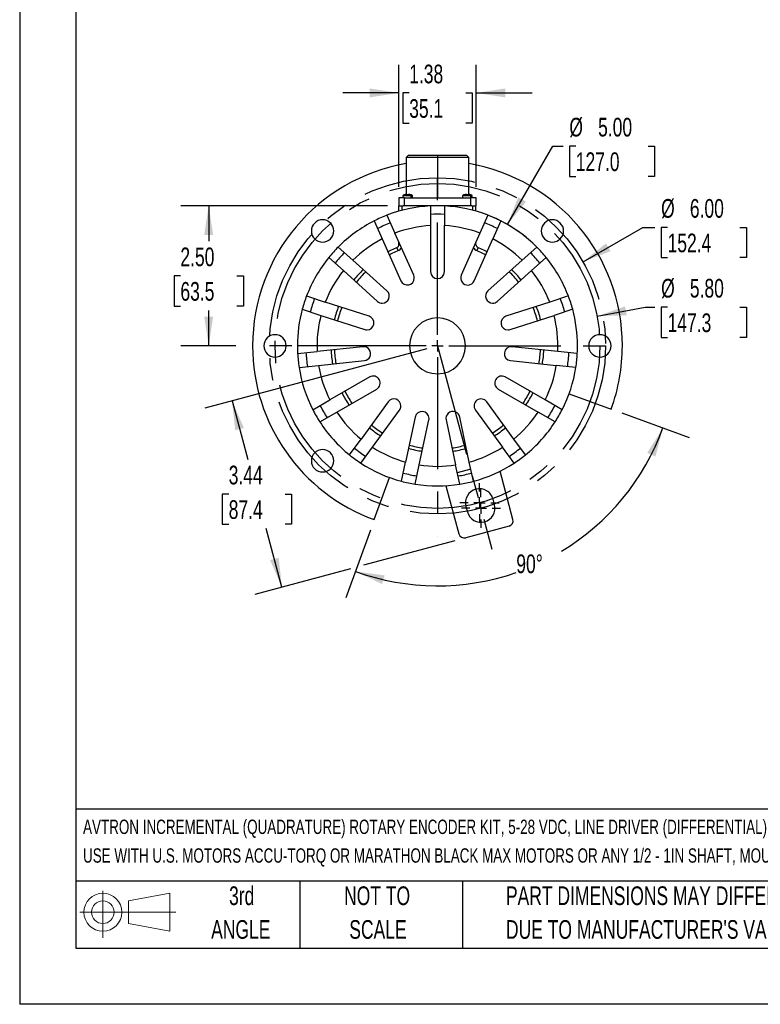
# Model space of a CAD drawing. Header units: inches. Extents: x 0 to 44, y 0 to 34.
# Tile 1 of 10: x 0 to 13.2, y 0 to 17.6. Entities that reach past the tile are written whole.
import ezdxf

# ---------------------------------------------------------------- set-up
doc = ezdxf.new("R2010")
doc.units = ezdxf.units.IN
doc.header["$LTSCALE"] = 4
doc.header["$MEASUREMENT"] = 0
doc.linetypes.add('CENTERX2', pattern=[0.8, 0.5, -0.1, 0.1, -0.1])
doc.layers.add('CENTER', color=40, linetype='CENTERX2')
doc.layers.add('SLD-DEFPOINTS', color=7, linetype='Continuous')
doc.layers.add('DIMENSIONS', color=140, linetype='Continuous', lineweight=25)
doc.layers.add('TEXT', color=140, linetype='Continuous', lineweight=25)
doc.styles.add('SLDTEXTSTYLE0', font='TXT', dxfattribs={"width": 0.7})
doc.dimstyles.new('SLDDIMSTYLE1', dxfattribs={"dimtxt": 0.339844, "dimasz": 0.52, "dimexe": 0, "dimexo": 0.0625, "dimgap": 0.084961, "dimtad": 0, "dimtih": 1, "dimtoh": 1, "dimdec": 4, "dimlfac": 4, "dimzin": 12, "dimdsep": 46, "dimtxsty": 'SLDTEXTSTYLE0', "dimsah": 1, "dimcen": 0.09, "dimadec": 0, "dimazin": 3, "dimtfac": 1, "dimtdec": 0, "dimtofl": 0, "dimtmove": 0, "dimatfit": 3, "dimfxl": 0, "dimfrac": 2, "dimtolj": 1, "dimtzin": 12, "dimarcsym": 0})
doc.dimstyles.new('SLDDIMSTYLE10', dxfattribs={"dimtxt": 0.339844, "dimasz": 0.52, "dimexe": 0, "dimexo": 0.0625, "dimgap": 0.084961, "dimtad": 0, "dimtih": 1, "dimtoh": 1, "dimrnd": 1e-09, "dimzin": 4, "dimdsep": 46, "dimtxsty": 'SLDTEXTSTYLE0', "dimsah": 1, "dimcen": 0.09, "dimadec": 0, "dimazin": 1, "dimtfac": 1, "dimtofl": 0, "dimtmove": 0, "dimatfit": 3, "dimfxl": 0, "dimfrac": 2, "dimtolj": 1, "dimtzin": 12, "dimarcsym": 0})
doc.dimstyles.new('SLDDIMSTYLE12', dxfattribs={"dimtxt": 0.339844, "dimasz": 0.52, "dimexe": 0, "dimexo": 0.0625, "dimgap": 0.084961, "dimtad": 0, "dimtih": 1, "dimtoh": 1, "dimrnd": 1e-09, "dimzin": 12, "dimdsep": 46, "dimtxsty": 'SLDTEXTSTYLE0', "dimsah": 1, "dimcen": 0.09, "dimadec": 0, "dimazin": 3, "dimtfac": 1, "dimtmove": 0, "dimatfit": 0, "dimfxl": 0, "dimfrac": 2, "dimtolj": 1, "dimtzin": 12, "dimarcsym": 0})
doc.dimstyles.new('SLDDIMSTYLE13', dxfattribs={"dimtxt": 0.339844, "dimasz": 0.52, "dimexe": 0, "dimexo": 0.0625, "dimgap": 0.084961, "dimtad": 0, "dimtih": 1, "dimtoh": 1, "dimrnd": 1e-09, "dimzin": 12, "dimdsep": 46, "dimtxsty": 'SLDTEXTSTYLE0', "dimsah": 1, "dimcen": 0.09, "dimadec": 0, "dimazin": 3, "dimtfac": 1, "dimtofl": 0, "dimtmove": 0, "dimatfit": 3, "dimfxl": 0, "dimfrac": 2, "dimtolj": 1, "dimtzin": 12, "dimarcsym": 0})
doc.dimstyles.new('SLDDIMSTYLE5', dxfattribs={"dimtxt": 0.339844, "dimasz": 0.52, "dimexe": 0, "dimexo": 0.0625, "dimgap": 0.084961, "dimtad": 0, "dimtih": 1, "dimtoh": 1, "dimrnd": 1e-09, "dimzin": 4, "dimdsep": 46, "dimtxsty": 'SLDTEXTSTYLE0', "dimsah": 1, "dimcen": 0, "dimadec": 0, "dimazin": 1, "dimtfac": 1, "dimtofl": 0, "dimtmove": 0, "dimatfit": 3, "dimfxl": 0, "dimfrac": 2, "dimtolj": 1, "dimtzin": 12, "dimarcsym": 0})

# ---------------------------------------------------------------- blocks, each defined once
blk = doc.blocks.new('Block11')
at = {"color": 7, "linetype": 'Continuous', "lineweight": 18}
for p, q in [((0.408, 0.836), (0.408, 0)), ((0.863, 0.656), (1.602, 0.792)), ((1.602, 0.792), (1.602, 0.115)), ((0.863, 0.251), (0.863, 0.656)), ((0, 0.454), (1.712, 0.454)), ((0.863, 0.251), (1.602, 0.115))]:
    blk.add_line(p, q, dxfattribs=at)
for radius in [0.339, 0.202]:
    blk.add_circle((0.408, 0.454), radius, dxfattribs=at)
blk = doc.blocks.new('Block12')
at = {"layer": 'SLD-DEFPOINTS'}
blk.add_blockref('Block11', (0, 0), dxfattribs=at)
blk = doc.blocks.new('SW_NOTE_0')
at = {"layer": 'TEXT', "color": 0, "linetype": 'CENTERX2', "lineweight": 18, "char_height": 0.256, "attachment_point": 1, "style": 'SLDTEXTSTYLE0'}
for s, insert in [('AVTRON INCREMENTAL (QUADRATURE) ROTARY ENCODER KIT, 5-28 VDC, LINE DRIVER (DIFFERENTIAL) OUTPUT, 1024 PPR, IP65. FOR', (0, 0.33)), ('USE WITH U.S. MOTORS ACCU-TORQ OR MARATHON BLACK MAX MOTORS OR ANY 1/2 - 1IN SHAFT, MOUNTING HARDWARE INCLUDED', (0, -0.182))]:
    blk.add_mtext(s, dxfattribs=dict(at, insert=insert))
blk = doc.blocks.new('SW_NOTE_0_3')
at = {"layer": 'TEXT', "color": 0, "linetype": 'CENTERX2', "lineweight": 18, "char_height": 0.33333, "attachment_point": 1, "style": 'SLDTEXTSTYLE0'}
for s, insert in [('PART DIMENSIONS MAY DIFFER SLIGHTLY', (0, 0.43)), ("DUE TO MANUFACTURER'S VARIANCES", (0, -0.172))]:
    blk.add_mtext(s, dxfattribs=dict(at, insert=insert))
blk = doc.blocks.new('SW_NOTE_0_4')
at = {"layer": 'TEXT', "color": 0, "linetype": 'CENTERX2', "lineweight": 18, "char_height": 0.3333, "attachment_point": 2, "style": 'SLDTEXTSTYLE0'}
for s, insert in [('NOT TO', (0.828, 0.43)), ('SCALE', (0.843, -0.172))]:
    blk.add_mtext(s, dxfattribs=dict(at, insert=insert))
blk = doc.blocks.new('SW_NOTE_0_5')
at = {"layer": 'TEXT', "color": 0, "linetype": 'CENTERX2', "lineweight": 18, "char_height": 0.3333, "attachment_point": 2, "style": 'SLDTEXTSTYLE0'}
for s, insert in [('3rd', (0.365, 0.43)), ('ANGLE', (0.349, -0.172))]:
    blk.add_mtext(s, dxfattribs=dict(at, insert=insert))
blk = doc.blocks.new('_D_18')
at = {"layer": 'DIMENSIONS'}
for p, q in [((10.056, 13.252), (11.121, 13.866)), ((11.121, 13.866), (11.337, 13.866)), ((11.565, 13.866), (11.451, 13.866)), ((11.451, 13.866), (11.451, 13.326)), ((12.857, 13.866), (12.971, 13.866)), ((12.971, 13.866), (12.971, 13.326)), ((11.451, 13.326), (11.565, 13.326)), ((12.971, 13.326), (12.857, 13.326))]:
    blk.add_line(p, q, dxfattribs=at)
blk.add_solid([(10.056, 13.252), (10.546, 13.442), (10.466, 13.581)], dxfattribs=at)
at = {"layer": 'DIMENSIONS', "char_height": 0.3333, "attachment_point": 1, "style": 'SLDTEXTSTYLE0'}
for s, insert in [('%%c', (11.45, 14.372)), ('6.00', (11.963, 14.372)), ('152.4', (11.565, 13.756))]:
    blk.add_mtext(s, dxfattribs=dict(at, insert=insert))
blk = doc.blocks.new('_D_19')
at = {"layer": 'DIMENSIONS'}
for p, q in [((10.309, 12.282), (11.164, 12.441)), ((11.164, 12.441), (11.337, 12.441)), ((11.565, 12.441), (11.451, 12.441)), ((11.451, 12.441), (11.451, 11.901)), ((12.857, 12.441), (12.971, 12.441)), ((12.971, 12.441), (12.971, 11.901)), ((11.451, 11.901), (11.565, 11.901)), ((12.971, 11.901), (12.857, 11.901))]:
    blk.add_line(p, q, dxfattribs=at)
blk.add_solid([(10.309, 12.282), (10.835, 12.299), (10.806, 12.456)], dxfattribs=at)
at = {"layer": 'DIMENSIONS', "char_height": 0.3333, "attachment_point": 1, "style": 'SLDTEXTSTYLE0'}
for s, insert in [('%%c', (11.45, 12.947)), ('5.80', (11.963, 12.947)), ('147.3', (11.565, 12.331))]:
    blk.add_mtext(s, dxfattribs=dict(at, insert=insert))
blk = doc.blocks.new('_D_20')
at = {"layer": 'DIMENSIONS'}
for p, q in [((8.708, 13.917), (9.516, 15.316)), ((9.516, 15.316), (9.699, 15.316)), ((9.927, 15.316), (9.813, 15.316)), ((9.813, 15.316), (9.813, 14.776)), ((11.22, 15.316), (11.334, 15.316)), ((11.334, 15.316), (11.334, 14.776)), ((9.813, 14.776), (9.927, 14.776)), ((11.334, 14.776), (11.22, 14.776))]:
    blk.add_line(p, q, dxfattribs=at)
blk.add_arc((7.458, 11.752), 2.5, 43.7079, 71.3099, dxfattribs=at)
blk.add_solid([(8.708, 13.917), (9.037, 14.327), (8.899, 14.407)], dxfattribs=at)
at = {"layer": 'DIMENSIONS', "char_height": 0.3333, "attachment_point": 1, "style": 'SLDTEXTSTYLE0'}
for s, insert in [('%%c', (9.812, 15.822)), ('5.00', (10.325, 15.822)), ('127.0', (9.927, 15.205))]:
    blk.add_mtext(s, dxfattribs=dict(at, insert=insert))
blk = doc.blocks.new('_D_21')
at = {"layer": 'DIMENSIONS'}
for p, q in [((10.747, 10.555), (11.953, 10.116)), ((6.261, 8.463), (5.822, 7.257))]:
    blk.add_line(p, q, dxfattribs=at)
for start, end in [(301.1131, 340), (250, 289.1782)]:
    blk.add_arc((7.458, 11.752), 4.283, start, end, dxfattribs=at)
for points in [[(11.483, 10.287), (11.202, 9.842), (11.349, 9.778)], [(5.993, 7.727), (6.469, 7.502), (6.514, 7.655)]]:
    blk.add_solid(points, dxfattribs=at)
at = {"layer": 'DIMENSIONS', "insert": (8.865, 8.029), "char_height": 0.3333, "attachment_point": 1, "style": 'SLDTEXTSTYLE0'}
blk.add_mtext('90°', dxfattribs=at)
blk = doc.blocks.new('_D_22')
at = {"layer": 'DIMENSIONS'}
for p, q in [((6.768, 14.592), (6.768, 16.766)), ((8.148, 14.592), (8.148, 16.766)), ((6.768, 16.266), (5.768, 16.266)), ((6.953, 16.266), (6.839, 16.266)), ((6.839, 16.266), (6.839, 15.725)), ((7.963, 16.266), (8.077, 16.266)), ((8.077, 16.266), (8.077, 15.725)), ((8.148, 16.266), (9.148, 16.266)), ((6.839, 15.725), (6.953, 15.725)), ((8.077, 15.725), (7.963, 15.725))]:
    blk.add_line(p, q, dxfattribs=at)
for points in [[(6.768, 16.266), (6.248, 16.346), (6.248, 16.186)], [(8.148, 16.266), (8.668, 16.186), (8.668, 16.346)]]:
    blk.add_solid(points, dxfattribs=at)
at = {"layer": 'DIMENSIONS', "char_height": 0.3333, "attachment_point": 1, "style": 'SLDTEXTSTYLE0'}
for s, insert in [('1.38', (6.953, 16.771)), ('35.1', (6.953, 16.155))]:
    blk.add_mtext(s, dxfattribs=dict(at, insert=insert))
blk = doc.blocks.new('_D_23')
at = {"layer": 'DIMENSIONS'}
for p, q in [((7.265, 11.7), (3.308, 10.64)), ((3.791, 10.769), (4.071, 9.724)), ((3.731, 9.108), (3.617, 9.108)), ((3.617, 9.108), (3.617, 8.568)), ((4.741, 9.108), (4.855, 9.108)), ((4.855, 9.108), (4.855, 8.568)), ((3.617, 8.568), (3.731, 8.568)), ((4.681, 7.446), (4.401, 8.491)), ((4.855, 8.568), (4.741, 8.568)), ((7.769, 8.274), (6.138, 7.836)), ((5.906, 7.774), (4.198, 7.317))]:
    blk.add_line(p, q, dxfattribs=at)
for points in [[(3.791, 10.769), (3.848, 10.246), (4.003, 10.287)], [(4.681, 7.446), (4.624, 7.969), (4.47, 7.928)]]:
    blk.add_solid(points, dxfattribs=at)
at = {"layer": 'DIMENSIONS', "char_height": 0.3333, "attachment_point": 1, "style": 'SLDTEXTSTYLE0'}
for s, insert in [('3.44', (3.731, 9.613)), ('87.4', (3.731, 8.997))]:
    blk.add_mtext(s, dxfattribs=dict(at, insert=insert))
blk = doc.blocks.new('_D_24')
at = {"layer": 'DIMENSIONS'}
for p, q in [((6.568, 14.252), (2.874, 14.252)), ((3.374, 14.252), (3.374, 13.618)), ((2.869, 13.002), (2.755, 13.002)), ((2.755, 13.002), (2.755, 12.461)), ((3.879, 13.002), (3.993, 13.002)), ((3.993, 13.002), (3.993, 12.461)), ((2.755, 12.461), (2.869, 12.461)), ((3.374, 11.752), (3.374, 12.385)), ((3.993, 12.461), (3.879, 12.461)), ((3.858, 11.752), (2.874, 11.752))]:
    blk.add_line(p, q, dxfattribs=at)
for points in [[(3.374, 14.252), (3.294, 13.732), (3.454, 13.732)], [(3.374, 11.752), (3.454, 12.272), (3.294, 12.272)]]:
    blk.add_solid(points, dxfattribs=at)
at = {"layer": 'DIMENSIONS', "char_height": 0.3333, "attachment_point": 1, "style": 'SLDTEXTSTYLE0'}
for s, insert in [('2.50', (2.869, 13.507)), ('63.5', (2.869, 12.891))]:
    blk.add_mtext(s, dxfattribs=dict(at, insert=insert))
blk = doc.blocks.new('SW_CENTERMARKSYMBOL_21')
at = {"layer": 'CENTER', "color": 0}
for p, q in [((0, 0.2), (0, 0.35)), ((-0.2, 0), (-0.35, 0)), ((0, 0), (-0.1, 0)), ((0, 0), (0, 0.1)), ((0, 0), (0, -0.1)), ((0, 0), (0.1, 0)), ((0.2, 0), (0.35, 0)), ((0, -0.2), (0, -0.35))]:
    blk.add_line(p, q, dxfattribs=at)
blk = doc.blocks.new('SW_CENTERMARKSYMBOL_22')
at = {"layer": 'CENTER', "color": 0}
for p, q in [((0, 0.2), (0, 0.35)), ((-0.2, 0), (-0.35, 0)), ((0, 0), (-0.1, 0)), ((0, 0), (0, 0.1)), ((0, 0), (0, -0.1)), ((0, 0), (0.1, 0)), ((0.2, 0), (0.35, 0)), ((0, -0.2), (0, -0.35))]:
    blk.add_line(p, q, dxfattribs=at)
blk = doc.blocks.new('SW_CENTERMARKSYMBOL_23')
at = {"layer": 'CENTER', "color": 0}
for p, q in [((0, 0.2), (0, 3.4)), ((-0.2, 0), (-3.4, 0)), ((0, 0), (-0.1, 0)), ((0, 0), (0, 0.1)), ((0, 0), (0, -0.1)), ((0, 0), (0.1, 0)), ((0.2, 0), (3.4, 0)), ((0, -0.2), (0, -3.4))]:
    blk.add_line(p, q, dxfattribs=at)

msp = doc.modelspace()

# ---------------------------------------------------------------- linework, layer by layer
at = {"color": 7, "linetype": 'Continuous'}
for p in [(0.000389, 34.000421), (44.000389, 0.000421)]:
    msp.add_line(p, (0.000389, 0.000421), dxfattribs=at)
for p, q in [((6.935409, 15.14661), (6.900409, 15.11161)), ((7.457909, 15.14661), (6.935409, 15.14661)), ((7.457909, 15.14661), (7.457909, 15.11161)), ((7.980409, 15.14661), (7.457909, 15.14661)), ((8.015409, 15.11161), (7.980409, 15.14661)), ((6.900409, 15.11161), (6.900409, 14.454973)), ((7.457909, 15.11161), (6.900409, 15.11161)), ((7.457909, 15.11161), (7.457909, 14.39161)), ((8.015409, 15.11161), (7.457909, 15.11161)), ((8.015409, 14.454973), (8.015409, 15.11161)), ((6.837409, 14.42661), (6.837409, 14.39161)), ((6.987395, 14.42661), (6.837409, 14.42661)), ((6.900549, 14.452109), (6.886267, 14.452109)), ((6.910768, 14.456215), (6.910768, 14.454318)), ((6.939051, 14.456215), (6.939051, 14.454592)), ((6.950045, 14.452109), (6.957045, 14.452338)), ((6.957045, 14.452338), (6.964045, 14.452109)), ((6.987395, 14.39161), (6.987395, 14.42661)), ((7.012409, 14.42661), (6.987395, 14.42661)), ((7.012409, 14.39161), (7.012409, 14.42661)), ((7.903409, 14.42661), (7.903409, 14.39161)), ((8.053395, 14.42661), (7.903409, 14.42661)), ((7.966549, 14.452109), (7.952267, 14.452109)), ((7.976768, 14.456215), (7.976768, 14.454318)), ((8.005051, 14.456215), (8.005051, 14.454592)), ((8.016045, 14.452109), (8.023045, 14.452338)), ((8.023045, 14.452338), (8.030045, 14.452109)), ((8.053395, 14.39161), (8.053395, 14.42661)), ((8.078409, 14.42661), (8.053395, 14.42661)), ((8.078409, 14.39161), (8.078409, 14.42661)), ((6.767909, 14.39161), (6.767909, 14.25161)), ((6.867909, 14.39161), (6.767909, 14.39161)), ((6.770409, 14.25161), (6.767909, 14.25161)), ((6.770409, 14.15522), (6.770409, 14.25161)), ((6.770409, 14.25161), (6.830409, 14.25161)), ((6.830409, 14.25161), (6.845689, 14.25161)), ((6.830409, 14.171578), (6.830409, 14.25161)), ((6.867909, 14.25161), (6.845689, 14.25161)), ((6.867909, 14.25161), (6.867909, 14.39161)), ((6.867909, 14.39161), (8.047909, 14.39161)), ((8.047909, 14.25161), (6.867909, 14.25161)), ((7.332909, 14.248483), (7.332909, 13.897973)), ((7.582909, 14.248483), (7.582909, 13.897973)), ((8.047909, 14.39161), (8.047909, 14.25161)), ((8.147909, 14.39161), (8.047909, 14.39161)), ((8.07013, 14.25161), (8.047909, 14.25161)), ((8.07013, 14.25161), (8.085409, 14.25161)), ((8.085409, 14.25161), (8.145409, 14.25161)), ((8.085409, 14.25161), (8.085409, 14.171578)), ((8.147909, 14.25161), (8.145409, 14.25161)), ((8.145409, 14.15522), (8.145409, 14.25161)), ((8.147909, 14.25161), (8.147909, 14.39161)), ((6.556533, 14.083459), (6.699098, 13.763252)), ((8.359286, 14.083459), (8.216721, 13.763252)), ((6.328147, 13.981775), (6.470712, 13.661568)), ((7.332909, 13.897973), (7.332909, 13.07661)), ((7.582909, 13.07661), (7.582909, 13.897973)), ((8.587672, 13.981775), (8.445107, 13.661568)), ((7.033177, 13.0129), (6.699098, 13.763252)), ((8.216721, 13.763252), (7.882642, 13.0129)), ((6.470712, 13.661568), (6.80479, 12.911215)), ((6.770409, 13.563472), (6.770409, 13.603084)), ((6.770409, 13.563472), (6.788046, 13.563472)), ((8.111029, 12.911215), (8.445107, 13.661568)), ((8.127773, 13.563472), (8.145409, 13.563472)), ((8.145409, 13.563472), (8.145409, 13.603084)), ((5.686013, 13.515237), (5.946492, 13.2807)), ((6.756175, 13.452541), (6.733292, 13.508007)), ((8.182527, 13.508007), (8.159644, 13.452541)), ((9.229806, 13.515237), (8.969327, 13.2807)), ((5.51873, 13.329451), (5.779209, 13.094914)), ((6.556884, 12.731101), (5.946492, 13.2807)), ((8.969327, 13.2807), (8.358935, 12.731101)), ((9.397089, 13.329451), (9.13661, 13.094914)), ((5.779209, 13.094914), (6.389601, 12.545315)), ((8.526218, 12.545315), (9.13661, 13.094914)), ((5.121869, 12.642068), (5.455224, 12.533755)), ((6.236387, 12.279939), (5.455224, 12.533755)), ((9.460595, 12.533755), (8.679432, 12.279939)), ((9.79395, 12.642068), (9.460595, 12.533755)), ((5.044615, 12.404304), (5.37797, 12.29599)), ((9.871204, 12.404304), (9.537849, 12.29599)), ((5.37797, 12.29599), (6.159132, 12.042175)), ((8.756686, 12.042175), (9.537849, 12.29599)), ((5.307909, 11.75161), (4.957909, 11.75161)), ((4.961649, 11.614931), (5.310238, 11.651569)), ((6.127102, 11.737425), (5.310238, 11.651569)), ((9.605581, 11.651569), (8.788717, 11.737425)), ((9.95417, 11.614931), (9.605581, 11.651569)), ((5.33637, 11.402939), (6.153234, 11.488794)), ((8.762585, 11.488794), (9.579449, 11.402939)), ((4.987781, 11.3663), (5.33637, 11.402939)), ((9.928038, 11.3663), (9.579449, 11.402939)), ((6.247926, 11.197363), (5.536604, 10.786681)), ((9.379215, 10.786681), (8.667893, 11.197363)), ((5.661604, 10.570175), (6.372926, 10.980857)), ((8.542893, 10.980857), (9.254215, 10.570175)), ((9.807141, 10.896559), (10.558895, 10.622943)), ((5.233054, 10.611426), (5.536604, 10.786681)), ((6.577967, 10.753135), (6.095182, 10.088639)), ((8.820637, 10.088639), (8.337852, 10.753135)), ((9.682765, 10.611426), (9.379215, 10.786681)), ((5.358054, 10.39492), (5.661604, 10.570175)), ((6.297436, 9.941692), (6.780221, 10.606189)), ((8.135598, 10.606189), (8.618383, 9.941692)), ((9.557765, 10.39492), (9.254215, 10.570175)), ((7.060158, 10.481553), (6.889387, 9.678139)), ((7.133924, 9.626161), (7.304695, 10.429575)), ((7.611124, 10.429575), (7.781895, 9.626161)), ((8.026432, 9.678139), (7.855661, 10.481553)), ((5.889157, 9.80507), (6.095182, 10.088639)), ((9.026662, 9.80507), (8.820637, 10.088639)), ((6.091411, 9.658124), (6.297436, 9.941692)), ((8.824408, 9.658124), (8.618383, 9.941692)), ((6.816512, 9.335288), (6.889387, 9.678139)), ((8.099307, 9.335288), (8.026432, 9.678139)), ((7.061049, 9.28331), (7.133924, 9.626161)), ((7.85477, 9.28331), (7.781895, 9.626161)), ((8.053505, 9.550769), (7.811692, 9.485976)), ((8.805328, 8.654827), (8.574847, 9.514994)), ((6.329243, 8.650624), (6.602859, 9.402378)), ((7.608921, 9.256175), (7.839402, 8.396008)), ((8.475848, 8.918537), (8.449966, 9.01513)), ((7.967003, 8.88572), (7.992885, 8.789128)), ((8.734617, 8.532353), (7.961877, 8.325297))]:
    msp.add_line(p, q)
at = {"flags": 128}
for points in [[(6.896355, 14.454504), (6.883218, 14.452985), (6.858465, 14.44613), (6.849153, 14.441622), (6.842499, 14.436692), (6.839615, 14.433303), (6.837944, 14.42992), (6.837409, 14.42661)], [(6.910768, 14.456215), (6.896403, 14.454516), (6.886267, 14.452109)], [(6.900549, 14.452109), (6.914809, 14.455192), (6.92505, 14.456215)], [(6.92505, 14.456215), (6.939704, 14.454516), (6.950045, 14.452109)], [(6.964045, 14.452109), (6.949499, 14.455192), (6.939051, 14.456215)], [(7.012409, 14.42661), (7.011875, 14.42992), (7.010204, 14.433303), (7.00732, 14.436692), (7.000666, 14.441622), (6.991354, 14.44613), (6.966601, 14.452985), (6.952472, 14.454619)], [(6.957045, 14.452338), (6.972359, 14.44613), (6.979009, 14.441622), (6.98376, 14.436692), (6.98582, 14.433303), (6.987013, 14.42992), (6.987395, 14.42661)], [(7.962616, 14.454535), (7.949218, 14.452985), (7.924465, 14.44613), (7.915153, 14.441622), (7.908499, 14.436692), (7.905615, 14.433303), (7.903944, 14.42992), (7.903409, 14.42661)], [(7.976768, 14.456215), (7.962403, 14.454516), (7.952267, 14.452109)], [(7.966549, 14.452109), (7.980809, 14.455192), (7.99105, 14.456215)], [(7.99105, 14.456215), (8.005704, 14.454516), (8.016045, 14.452109)], [(8.078409, 14.42661), (8.077875, 14.42992), (8.076204, 14.433303), (8.07332, 14.436692), (8.066666, 14.441622), (8.057354, 14.44613), (8.032601, 14.452985), (8.004321, 14.456255)], [(8.030045, 14.452109), (8.015499, 14.455192), (8.005051, 14.456215)], [(8.023045, 14.452338), (8.038359, 14.44613), (8.045009, 14.441622), (8.04976, 14.436692), (8.05182, 14.433303), (8.053013, 14.42992), (8.053395, 14.42661)], [(6.572591, 13.432744), (6.625722, 13.459668), (6.733292, 13.508007)], [(6.59705, 13.377808), (6.652001, 13.40573), (6.756175, 13.452541)], [(8.159644, 13.452541), (8.263818, 13.40573), (8.318769, 13.377808)], [(8.182527, 13.508007), (8.290097, 13.459668), (8.343228, 13.432744)]]:
    msp.add_lwpolyline(points, dxfattribs=at)
for centre, radius, start, end in [((7.457909, 11.75161), 3.3, 99.7261589, 180), ((7.457909, 11.75161), 3.3, 0, 80.2738411), ((7.457909, 11.75161), 2.5, 92.865984, 111.134016), ((7.457909, 11.75161), 2.5, 87.134016, 92.865984), ((7.457909, 11.75161), 2.5, 68.865984, 87.134016), ((7.457909, 11.75161), 2.5, 111.134016, 116.865984), ((7.457909, 11.75161), 2.35, 86.9509132, 93.0490868), ((7.457909, 11.75161), 2.5, 63.134016, 68.865984), ((5.4073, 13.802219), 0.2, 0, 180), ((7.457909, 11.75161), 2.5, 116.865984, 135.134016), ((7.457909, 11.75161), 2.35, 110.9509132, 117.0490868), ((7.457909, 11.75161), 2.15, 93.3330295, 110.6669705), ((7.457909, 11.75161), 2.15, 69.3330295, 86.6669705), ((7.457909, 11.75161), 2.35, 62.9509132, 69.0490868), ((7.457909, 11.75161), 2.5, 44.865984, 63.134016), ((9.508519, 13.802219), 0.2, 0, 180), ((5.4073, 13.802219), 0.2, 180, 0), ((9.508519, 13.802219), 0.2, 180, 0), ((7.457909, 11.75161), 2.15, 117.3330295, 134.6669705), ((6.710409, 13.563472), 0.06, 292.4190375, 360), ((8.205409, 13.563472), 0.06, 180, 247.5809625), ((7.457909, 11.75161), 2.15, 45.3330295, 62.6669705), ((7.457909, 11.75161), 2.5, 135.134016, 140.865984), ((7.457909, 11.75161), 2.35, 134.9509132, 141.0490868), ((6.710409, 13.563472), 0.12, 292.4190375, 330.2307141), ((8.205409, 13.563472), 0.12, 209.7692859, 247.5809625), ((7.457909, 11.75161), 2.35, 38.9509132, 45.0490868), ((7.457909, 11.75161), 2.5, 39.134016, 44.865984), ((7.457909, 11.75161), 2.5, 140.865984, 159.134016), ((7.457909, 11.75161), 2.5, 20.865984, 39.134016), ((7.457909, 11.75161), 2.15, 141.3330295, 158.6669705), ((7.457909, 11.75161), 1.9, 134.2278163, 141.7721837), ((7.457909, 11.75161), 1.84, 134.1046235, 141.8953765), ((6.918983, 12.962058), 0.125, 0, 24), ((7.457909, 13.07661), 0.125, 180, 0), ((7.996836, 12.962058), 0.125, 156, 336), ((7.457909, 11.75161), 1.84, 38.1046235, 45.8953765), ((7.457909, 11.75161), 1.9, 38.2278163, 45.7721837), ((7.457909, 11.75161), 2.15, 21.3330295, 38.6669705), ((6.918983, 12.962058), 0.125, 204, 0), ((6.473243, 12.638208), 0.125, 270, 48), ((8.442576, 12.638208), 0.125, 132, 270), ((7.457909, 11.75161), 2.5, 159.134016, 164.865984), ((7.457909, 11.75161), 2.35, 158.9509132, 165.0490868), ((6.473243, 12.638208), 0.125, 228, 270), ((8.442576, 12.638208), 0.125, 270, 312), ((7.457909, 11.75161), 2.35, 14.9509132, 21.0490868), ((7.457909, 11.75161), 2.5, 15.134016, 20.865984), ((7.457909, 11.75161), 2.5, 164.865984, 180), ((7.457909, 11.75161), 1.9, 158.2278163, 165.7721837), ((7.457909, 11.75161), 1.84, 158.1046235, 165.8953765), ((7.457909, 11.75161), 1.84, 14.1046235, 21.8953765), ((7.457909, 11.75161), 1.9, 14.2278163, 21.7721837), ((7.457909, 11.75161), 2.5, 0, 15.134016), ((7.457909, 11.75161), 2.15, 165.3330295, 180), ((6.19776, 12.161057), 0.125, 270, 72), ((7.457909, 11.75161), 0.5, 0, 180), ((8.718059, 12.161057), 0.125, 108, 270), ((7.457909, 11.75161), 2.15, 357.3330295, 14.6669705), ((4.557909, 11.75161), 0.2, 0, 180), ((6.19776, 12.161057), 0.125, 252, 270), ((8.718059, 12.161057), 0.125, 270, 288), ((10.357909, 11.75161), 0.2, 0, 180), ((7.457909, 11.75161), 3.3, 180, 250), ((4.557909, 11.75161), 0.2, 180, 0), ((7.457909, 11.75161), 2.5, 180, 183.134016), ((7.457909, 11.75161), 2.5, 183.134016, 188.865984), ((7.457909, 11.75161), 2.35, 182.9509132, 189.0490868), ((7.457909, 11.75161), 2.15, 180, 182.6669705), ((7.457909, 11.75161), 1.9, 182.2278163, 189.7721837), ((7.457909, 11.75161), 1.84, 182.1046235, 189.8953765), ((6.140168, 11.61311), 0.125, 276, 96), ((7.457909, 11.75161), 0.5, 180, 0), ((8.775651, 11.61311), 0.125, 84, 264), ((7.457909, 11.75161), 1.84, 350.1046235, 357.8953765), ((7.457909, 11.75161), 1.9, 350.2278163, 357.7721837), ((7.457909, 11.75161), 2.35, 350.9509132, 357.0490868), ((7.457909, 11.75161), 2.5, 351.134016, 356.865984), ((7.457909, 11.75161), 2.5, 356.865984, 0), ((10.357909, 11.75161), 0.2, 180, 0), ((7.457909, 11.75161), 3.3, 340, 0), ((7.457909, 11.75161), 2.5, 188.865984, 207.134016), ((7.457909, 11.75161), 2.15, 189.3330295, 206.6669705), ((7.457909, 11.75161), 2.15, 333.3330295, 350.6669705), ((7.457909, 11.75161), 2.5, 332.865984, 351.134016), ((6.310426, 11.08911), 0.125, 300, 120), ((8.605393, 11.08911), 0.125, 60, 240), ((7.457909, 11.75161), 1.9, 206.2278163, 213.7721837), ((7.457909, 11.75161), 1.84, 206.1046235, 213.8953765), ((7.457909, 11.75161), 1.84, 326.1046235, 333.8953765), ((7.457909, 11.75161), 1.9, 326.2278163, 333.7721837), ((6.679094, 10.679662), 0.125, 0, 144), ((8.236725, 10.679662), 0.125, 36, 216), ((7.457909, 11.75161), 2.5, 207.134016, 212.865984), ((7.457909, 11.75161), 2.35, 206.9509132, 213.0490868), ((7.457909, 11.75161), 2.15, 213.3330295, 230.6669705), ((6.679094, 10.679662), 0.125, 324, 0), ((7.182426, 10.455564), 0.125, 0, 168), ((7.733392, 10.455564), 0.125, 12, 192), ((7.457909, 11.75161), 2.15, 309.3330295, 326.6669705), ((7.457909, 11.75161), 2.35, 326.9509132, 333.0490868), ((7.457909, 11.75161), 2.5, 327.134016, 332.865984), ((7.457909, 11.75161), 2.5, 212.865984, 231.134016), ((7.182426, 10.455564), 0.125, 348, 0), ((7.457909, 11.75161), 2.5, 308.865984, 327.134016), ((7.457909, 11.75161), 1.9, 230.2278163, 237.7721837), ((7.457909, 11.75161), 1.84, 230.1046235, 237.8953765), ((7.457909, 11.75161), 1.84, 302.1046235, 309.8953765), ((7.457909, 11.75161), 1.9, 302.2278163, 309.7721837), ((5.4073, 9.701), 0.2, 0, 180), ((7.457909, 11.75161), 2.35, 230.9509132, 237.0490868), ((7.457909, 11.75161), 2.15, 237.3330295, 254.6669705), ((7.457909, 11.75161), 1.9, 254.2278163, 261.7721837), ((7.457909, 11.75161), 1.84, 254.1046235, 261.8953765), ((7.457909, 11.75161), 1.84, 278.1046235, 285.8953765), ((7.457909, 11.75161), 1.9, 278.2278163, 285.7721837), ((7.457909, 11.75161), 2.15, 285.3330295, 302.6669705), ((7.457909, 11.75161), 2.35, 302.9509132, 309.0490868), ((5.4073, 9.701), 0.2, 180, 0), ((7.457909, 11.75161), 2.5, 231.134016, 236.865984), ((7.457909, 11.75161), 2.5, 303.134016, 308.865984), ((7.457909, 11.75161), 2.5, 236.865984, 255.134016), ((7.457909, 11.75161), 2.15, 261.3330295, 278.6669705), ((7.457909, 11.75161), 2.5, 284.865984, 303.134016), ((7.457909, 11.75161), 2.5, 255.134016, 260.865984), ((7.457909, 11.75161), 2.35, 254.9509132, 261.0490868), ((7.457909, 11.75161), 2.35, 278.9509132, 285.0490868), ((7.457909, 11.75161), 2.5, 279.134016, 284.865984), ((7.457909, 11.75161), 2.5, 260.865984, 279.134016), ((8.208485, 8.950425), 0.25, 105, 195), ((8.208485, 8.950425), 0.25, 15, 105), ((8.234367, 8.853832), 0.25, 195, 15), ((8.708735, 8.628945), 0.1, 285, 15), ((7.935995, 8.42189), 0.1, 195, 285)]:
    msp.add_arc(centre, radius, start, end)
at = {"layer": 'CENTER'}
msp.add_line((7.457909, 11.75161), (8.430369, 8.122341), dxfattribs=at)
for radius in [3, 2.9]:
    msp.add_circle((7.457909, 11.75161), radius, dxfattribs=at)
at = {"layer": 'TEXT'}
for p, q in [((1, 33), (1, 1)), ((43, 3.484426), (1, 3.484426)), ((43, 2.2), (1, 2.2)), ((5, 2.2), (5, 1)), ((7.907343, 2.2), (7.907343, 1)), ((1, 1), (43, 1))]:
    msp.add_line(p, q, dxfattribs=at)

# ---------------------------------------------------------------- block references
at = {"layer": 'CENTER'}
for name, p in [('SW_CENTERMARKSYMBOL_23', (7.457909, 11.75161)), ('SW_CENTERMARKSYMBOL_21', (8.208485, 8.950425)), ('SW_CENTERMARKSYMBOL_22', (8.234367, 8.853832))]:
    msp.add_blockref(name, p, dxfattribs=at)
at = {"layer": 'SLD-DEFPOINTS'}
msp.add_blockref('Block12', (1.076841, 1.189584), dxfattribs=at)
at = {"layer": 'TEXT', "linetype": 'CENTERX2', "lineweight": 18}
for name, p in [('SW_NOTE_0', (1.131653, 2.966161)), ('SW_NOTE_0_5', (3.598007, 1.674877)), ('SW_NOTE_0_4', (5.552312, 1.674877)), ('SW_NOTE_0_3', (8.680202, 1.674877))]:
    msp.add_blockref(name, p, dxfattribs=at)

# ---------------------------------------------------------------- dimensions: what is measured, and where the dimension line sits
at = {"layer": 'DIMENSIONS'}
dim = msp.add_linear_dim(base=(8.147909, 16.265545), p1=(6.767909, 14.39161), p2=(8.147909, 14.39161), dimstyle='SLDDIMSTYLE12', dxfattribs=at)
dim.commit()
dim.dimension.update_dxf_attribs({"geometry": '_D_22', "text_midpoint": (7.457909, 16.265545), "dimtype": 160})
for p1, p2, picture, middle in [((6.207909, 9.586546), (8.707909, 13.916673), '_D_20', (10.573561, 15.315747)), ((4.859833, 10.25161), (10.055986, 13.25161), '_D_18', (12.211051, 13.866482)), ((4.606847, 11.2211), (10.308972, 12.28212), '_D_19', (12.211051, 12.441305))]:
    dim = msp.add_diameter_dim_2p(p1=p1, p2=p2, dimstyle='SLDDIMSTYLE5', dxfattribs=at)
    dim.commit()
    dim.dimension.update_dxf_attribs({"geometry": picture, "text_midpoint": middle, "dimtype": 163})
for base, p1, p2, angle, dimstyle, picture, middle in [((3.373857, 14.25161), (4.057909, 11.75161), (6.767909, 14.25161), 90, 'SLDDIMSTYLE10', '_D_24', (3.373857, 13.00161)), ((4.681377, 7.44629), (7.457909, 11.75161), (7.961877, 8.325297), 285, 'SLDDIMSTYLE13', '_D_23', (4.236208, 9.107682))]:
    dim = msp.add_linear_dim(base=base, p1=p1, p2=p2, angle=angle, dimstyle=dimstyle, dxfattribs=at)
    dim.commit()
    dim.dimension.update_dxf_attribs({"geometry": picture, "text_midpoint": middle, "dimtype": 160})
dim = msp.add_angular_dim_2l(base=(7.427194, 7.468605), line1=((9.666187, 10.947862), (10.558895, 10.622943)), line2=((6.329243, 8.650624), (6.654162, 9.543332)), dimstyle='SLDDIMSTYLE1', dxfattribs=at)
dim.commit()
dim.dimension.update_dxf_attribs({"geometry": '_D_21', "text_midpoint": (9.268032, 7.869789), "dimtype": 162})

doc.saveas('drawing.dxf')
